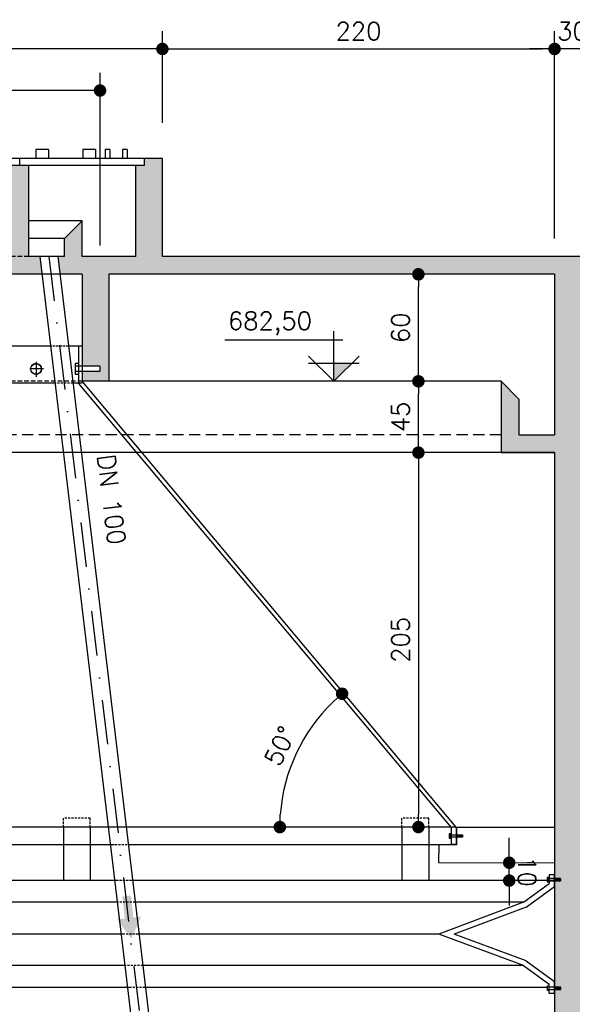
# Model space of a CAD drawing. Extents: x -5331 to -1301, y -1061 to 1809.
# Tile 14 of 25: x -3727 to -3417, y 937 to 1489. Entities that reach past the tile are written whole.
import ezdxf

# ---------------------------------------------------------------- set-up
doc = ezdxf.new("R2010")
doc.units = 0
doc.header["$LTSCALE"] = 10
doc.header["$MEASUREMENT"] = 0
for name, pattern in [('DASHDOT', [1, 0.5, -0.25, 0, -0.25]), ('HIDDEN', [0.375, 0.25, -0.125]), ('HIDDEN2', [0.1875, 0.125, -0.0625])]:
    doc.linetypes.add(name, pattern=pattern)
doc.layers.get('0').update_dxf_attribs({"linetype": 'CONTINUOUS'})
doc.layers.get('DEFPOINTS').update_dxf_attribs({"linetype": 'CONTINUOUS'})
for name, color, linetype in [('ELEVAÇÃO', 2, 'CONTINUOUS'), ('PAREDES', 5, 'CONTINUOUS'), ('PROJEÇAO', 9, 'HIDDEN')]:
    doc.layers.add(name, color=color, linetype=linetype)
doc.styles.add('ROMANS', font='romans.shx')
doc.dimstyles.new('DIM1', dxfattribs={"dimtxt": 10, "dimasz": 7, "dimexe": 10, "dimexo": 20, "dimgap": 5, "dimtad": 1, "dimdec": 0, "dimzin": 0, "dimdsep": 46, "dimtxsty": 'ROMANS', "dimblk1": 'DOT', "dimblk2": 'DOT', "dimsah": 1, "dimcen": 0, "dimclrd": 9, "dimclre": 9, "dimclrt": 3, "dimadec": 0, "dimazin": 0, "dimtfac": 1e-07, "dimtdec": 0, "dimtix": 1, "dimtmove": 2, "dimatfit": 3, "dimldrblk": 'DOT', "dimfxl": 0, "dimtolj": 1, "dimtzin": 0, "dimlwd": -1, "dimlwe": -1, "dimarcsym": 0})

# ---------------------------------------------------------------- blocks, each defined once
blk = doc.blocks.new('DOT')
at = {"color": 0, "linetype": 'ByBlock'}
blk.add_line((-0.5, 0), (-1, 0), dxfattribs=at)
at = {"color": 0, "linetype": 'ByBlock', "const_width": 0.5}
blk.add_lwpolyline([(-0.25, 0, 1), (0.25, 0, 1)], format="xyb", close=True, dxfattribs=at)
blk = doc.blocks.new('*D26')
at = {"layer": 'DEFPOINTS', "color": 0}
for p in [(-3476.98, 1356.6), (-3496.98, 1346.6), (-3350.77, 1346.6)]:
    blk.add_point(p, dxfattribs=at)
at = {"layer": 'PAREDES', "color": 9}
for p, q in [((-3350.77, 1363.6), (-3350.77, 1370.6)), ((-3350.77, 1356.6), (-3350.77, 1346.6)), ((-3350.77, 1339.6), (-3350.77, 1332.6))]:
    blk.add_line(p, q, dxfattribs=at)
at = {"layer": 'PAREDES', "color": 9, "xscale": 7, "yscale": 7, "zscale": 7}
for p, rotation in [((-3350.77, 1356.6), 270), ((-3350.77, 1346.6), 90)]:
    blk.add_blockref('DOT', p, dxfattribs=dict(at, rotation=rotation))
at = {"layer": 'PAREDES', "color": 3, "insert": (-3360.77, 1368.61), "char_height": 10, "attachment_point": 5, "rotation": 90, "style": 'ROMANS'}
blk.add_mtext('\\A1;15', dxfattribs=at)
blk = doc.blocks.new('_DOT')
at = {"color": 0, "linetype": 'ByBlock'}
blk.add_line((-0.5, 0), (-1, 0), dxfattribs=at)
at = {"color": 0, "linetype": 'ByBlock', "const_width": 0.5}
blk.add_lwpolyline([(-0.25, 0, 1), (0.25, 0, 1)], format="xyb", close=True, dxfattribs=at)
blk = doc.blocks.new('*D7')
at = {"color": 9}
blk.add_arc((-3484.04, 1036.6), 97.49, 134.028, 175.8852, dxfattribs=at)
at = {"layer": 'DEFPOINTS', "color": 0}
for p in [(-3651.34, 1236.6), (-3565.44, 1090.26), (-4099.61, 1036.6), (-3487.95, 1036.6), (-3483.71, 1036.21)]:
    blk.add_point(p, dxfattribs=at)
at = {"color": 9, "xscale": 7, "yscale": 7, "zscale": 7}
for p, rotation in [((-3546.59, 1111.38), 41.97064259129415), ((-3581.53, 1036.6), 267.9426135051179)]:
    blk.add_blockref('DOT', p, dxfattribs=dict(at, rotation=rotation))
at = {"color": 3, "insert": (-3581.42, 1082.11), "char_height": 10, "attachment_point": 5, "rotation": 64.9566, "style": 'ROMANS'}
blk.add_mtext('\\A1;50°', dxfattribs=at)
blk = doc.blocks.new('*D9')
at = {"color": 9}
for p, q in [((-3477.41, 1246.6), (-3513.81, 1246.6)), ((-3503.81, 1239.6), (-3503.81, 1043.6)), ((-3492.38, 1036.6), (-3513.81, 1036.6))]:
    blk.add_line(p, q, dxfattribs=at)
at = {"layer": 'DEFPOINTS', "color": 0}
for p in [(-3457.41, 1246.6), (-3503.81, 1036.6), (-3472.38, 1036.6)]:
    blk.add_point(p, dxfattribs=at)
at = {"color": 9, "xscale": 7, "yscale": 7, "zscale": 7}
for p, rotation in [((-3503.81, 1246.6), 90), ((-3503.81, 1036.6), 270)]:
    blk.add_blockref('DOT', p, dxfattribs=dict(at, rotation=rotation))
at = {"color": 3, "insert": (-3513.81, 1141.6), "char_height": 10, "attachment_point": 5, "rotation": 90, "style": 'ROMANS'}
blk.add_mtext('\\A1;205', dxfattribs=at)
blk = doc.blocks.new('*D10')
at = {"color": 9}
for p, q in [((-3452.87, 1023.6), (-3452.87, 1030.6)), ((-3452.85, 1006.59), (-3452.86, 1016.6)), ((-3440.27, 1016.62), (-3442.86, 1016.62)), ((-3440.26, 1006.61), (-3442.85, 1006.6)), ((-3452.84, 999.59), (-3452.83, 992.59))]:
    blk.add_line(p, q, dxfattribs=at)
at = {"layer": 'DEFPOINTS', "color": 0}
for p in [(-3460.27, 1016.59), (-3452.86, 1016.6), (-3460.26, 1006.58)]:
    blk.add_point(p, dxfattribs=at)
at = {"color": 9, "xscale": 7, "yscale": 7, "zscale": 7}
for p, rotation in [((-3452.86, 1016.6), 270.0686911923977), ((-3452.85, 1006.59), 90.06869119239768)]:
    blk.add_blockref('DOT', p, dxfattribs=dict(at, rotation=rotation))
at = {"color": 3, "insert": (-3442.85, 1011.61), "char_height": 10, "attachment_point": 5, "rotation": 270.0687, "style": 'ROMANS'}
blk.add_mtext('\\A1;10', dxfattribs=at)
blk = doc.blocks.new('*D54')
at = {"color": 9}
for p, q in [((-3907.41, 1431.6), (-3907.41, 1482.98)), ((-3647.41, 1431.6), (-3647.41, 1482.98)), ((-3654.41, 1472.98), (-3900.41, 1472.98))]:
    blk.add_line(p, q, dxfattribs=at)
at = {"layer": 'DEFPOINTS', "color": 0}
for p in [(-3907.41, 1472.98), (-3907.41, 1411.6), (-3647.41, 1411.6)]:
    blk.add_point(p, dxfattribs=at)
at = {"color": 9, "xscale": 7, "yscale": 7, "zscale": 7, "rotation": 180}
blk.add_blockref('DOT', (-3907.41, 1472.98), dxfattribs=at)
at = {"color": 9, "xscale": 7, "yscale": 7, "zscale": 7}
blk.add_blockref('DOT', (-3647.41, 1472.98), dxfattribs=at)
at = {"color": 3, "insert": (-3777.41, 1482.98), "char_height": 10, "attachment_point": 5, "style": 'ROMANS'}
blk.add_mtext('\\A1;260', dxfattribs=at)
blk = doc.blocks.new('*D56')
at = {"color": 9}
for p, q in [((-3647.41, 1451.6), (-3647.41, 1482.98)), ((-3427.41, 1366.6), (-3427.41, 1482.98)), ((-3640.41, 1472.98), (-3434.41, 1472.98))]:
    blk.add_line(p, q, dxfattribs=at)
at = {"layer": 'DEFPOINTS', "color": 0}
for p in [(-3427.41, 1472.98), (-3647.41, 1431.6), (-3427.41, 1346.6)]:
    blk.add_point(p, dxfattribs=at)
at = {"color": 9, "xscale": 7, "yscale": 7, "zscale": 7, "rotation": 180}
blk.add_blockref('DOT', (-3647.41, 1472.98), dxfattribs=at)
at = {"color": 9, "xscale": 7, "yscale": 7, "zscale": 7}
blk.add_blockref('DOT', (-3427.41, 1472.98), dxfattribs=at)
at = {"color": 3, "insert": (-3537.41, 1482.98), "char_height": 10, "attachment_point": 5, "style": 'ROMANS'}
blk.add_mtext('\\A1;220', dxfattribs=at)
blk = doc.blocks.new('*D8')
at = {"color": 9}
for p, q in [((-3447.41, 1346.6), (-3513.81, 1346.6)), ((-3503.81, 1293.6), (-3503.81, 1339.6)), ((-3477.41, 1286.6), (-3513.81, 1286.6))]:
    blk.add_line(p, q, dxfattribs=at)
at = {"layer": 'DEFPOINTS', "color": 0}
for p in [(-3503.81, 1346.6), (-3427.41, 1346.6), (-3457.41, 1286.6)]:
    blk.add_point(p, dxfattribs=at)
at = {"color": 9, "xscale": 7, "yscale": 7, "zscale": 7}
for p, rotation in [((-3503.81, 1346.6), 90), ((-3503.81, 1286.6), 270)]:
    blk.add_blockref('DOT', p, dxfattribs=dict(at, rotation=rotation))
at = {"color": 3, "insert": (-3513.81, 1316.6), "char_height": 10, "attachment_point": 5, "rotation": 90, "style": 'ROMANS'}
blk.add_mtext('\\A1;60', dxfattribs=at)
blk = doc.blocks.new('*D11')
at = {"color": 9}
for p, q in [((-3477.41, 1286.6), (-3513.81, 1286.6)), ((-3503.81, 1253.6), (-3503.81, 1279.6)), ((-3477.41, 1246.6), (-3513.81, 1246.6))]:
    blk.add_line(p, q, dxfattribs=at)
at = {"layer": 'DEFPOINTS', "color": 0}
for p in [(-3503.81, 1286.6), (-3457.41, 1286.6), (-3457.41, 1246.6)]:
    blk.add_point(p, dxfattribs=at)
at = {"color": 9, "xscale": 7, "yscale": 7, "zscale": 7}
for p, rotation in [((-3503.81, 1286.6), 90), ((-3503.81, 1246.6), 270)]:
    blk.add_blockref('DOT', p, dxfattribs=dict(at, rotation=rotation))
at = {"color": 3, "insert": (-3513.81, 1266.6), "char_height": 10, "attachment_point": 5, "rotation": 90, "style": 'ROMANS'}
blk.add_mtext('\\A1;45', dxfattribs=at)
blk = doc.blocks.new('*D53')
at = {"color": 9}
for p, q in [((-3872.41, 1362.82), (-3872.41, 1459.69)), ((-3682.41, 1362.82), (-3682.41, 1459.69)), ((-3689.41, 1449.69), (-3865.41, 1449.69))]:
    blk.add_line(p, q, dxfattribs=at)
at = {"layer": 'DEFPOINTS', "color": 0}
for p in [(-3872.41, 1449.69), (-3872.41, 1342.82), (-3682.41, 1342.82)]:
    blk.add_point(p, dxfattribs=at)
at = {"color": 9, "xscale": 7, "yscale": 7, "zscale": 7, "rotation": 180}
blk.add_blockref('DOT', (-3872.41, 1449.69), dxfattribs=at)
at = {"color": 9, "xscale": 7, "yscale": 7, "zscale": 7}
blk.add_blockref('DOT', (-3682.41, 1449.69), dxfattribs=at)
at = {"color": 3, "insert": (-3777.41, 1459.69), "char_height": 10, "attachment_point": 5, "style": 'ROMANS'}
blk.add_mtext('\\A1;190', dxfattribs=at)
blk = doc.blocks.new('*D174')
at = {"color": 9}
for p, q in [((-3427.41, 1366.6), (-3427.41, 1482.98)), ((-3407.41, 1366.6), (-3407.41, 1482.98)), ((-3434.41, 1472.98), (-3441.41, 1472.98)), ((-3407.41, 1472.98), (-3427.41, 1472.98)), ((-3400.41, 1472.98), (-3393.41, 1472.98))]:
    blk.add_line(p, q, dxfattribs=at)
at = {"layer": 'DEFPOINTS', "color": 0}
for p in [(-3427.41, 1472.98), (-3427.41, 1346.6), (-3407.41, 1346.6)]:
    blk.add_point(p, dxfattribs=at)
at = {"color": 9, "xscale": 7, "yscale": 7, "zscale": 7}
blk.add_blockref('DOT', (-3427.41, 1472.98), dxfattribs=at)
at = {"color": 9, "xscale": 7, "yscale": 7, "zscale": 7, "rotation": 180}
blk.add_blockref('DOT', (-3407.41, 1472.98), dxfattribs=at)
at = {"color": 3, "insert": (-3417.41, 1482.98), "char_height": 10, "attachment_point": 5, "style": 'ROMANS'}
blk.add_mtext('\\A1;30', dxfattribs=at)
blk = doc.blocks.new('*D184')
at = {"color": 9}
blk.add_arc((-4072.23, 1036.6), 90.34, 4.4407, 45.554, dxfattribs=at)
at = {"layer": 'DEFPOINTS', "color": 0}
for p in [(-3862.41, 1286.6), (-3985.68, 1062.51), (-4072.23, 1036.6), (-4069.41, 1036.6), (-3482.6, 1036.6)]:
    blk.add_point(p, dxfattribs=at)
at = {"color": 9, "xscale": 7, "yscale": 7, "zscale": 7}
for p, rotation in [((-4014.15, 1105.8), 137.7743271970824), ((-3981.89, 1036.6), 272.2203554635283)]:
    blk.add_blockref('DOT', p, dxfattribs=dict(at, rotation=rotation))
at = {"color": 3, "insert": (-3981.29, 1079), "char_height": 10, "attachment_point": 5, "rotation": 294.9973, "style": 'ROMANS'}
blk.add_mtext('\\A1;50°', dxfattribs=at)

msp = doc.modelspace()

# ---------------------------------------------------------------- hatches: boundary and pattern name
h = msp.add_hatch()
h.set_pattern_fill('AR-CONC', color=9, scale=3, style=0)
h.set_pattern_definition([(130, (-7622.223, -3316.469), (-21.517805, -1.882564), [2.25, -24.75]), (185, (-7622.223, -3316.469), (4.16254, 22.565764), [1.8, -19.8]), (79.5486, (-7624.016, -3316.625), (-17.35528, 20.683186), [1.912206, -21.03426]), (133.8158, (-7622.223, -3310.469), (-32.01723, -4.96557), [3.375, -37.125]), (83.3644, (-7624.89, -3310.882), (-28.03988, 29.22354), [2.86831, -31.55139]), (188.8158, (-7622.223, -3310.47), (-28.03986, 29.22356), [2.7, -29.7]), (159, (-7625.223, -3311.969), (-17.90721, -12.078567), [2.25, -24.75]), (214, (-7625.223, -3311.969), (-7.29946, 21.7545), [1.8, -19.8]), (108.5486, (-7626.716, -3312.975), (-25.20668, 9.675915), [1.912206, -21.03426]), (142.5, (-7622.223, -3316.4686), (-0.364796, 9.986816), [0, -19.56, 0, -20.1, 0, -19.875]), (172.5, (-7622.223, -3316.469), (-7.892086, 11.832351), [0, -11.46, 0, -19.11, 0, -7.575]), (212.5, (-7615.533, -3316.469), (-16.014673, -0.676646), [0, -7.5, 0, -23.4, 0, -31.05]), (222.5, (-7612.533, -3316.469), (-17.495585, 3.00315), [0, -9.75, 0, -15.54, 0, -22.05])])
h.paths.add_polyline_path([(-4147.41, 1346.6), (-4127.41, 1346.6), (-4127.41, 1286.6), (-4147.41, 1286.6)], flags=16)
h.paths.add_polyline_path([(-4147.41, 1266.6), (-4147.41, 1286.6), (-4127.41, 1286.6), (-4127.41, 1256.6), (-4107.41, 1256.6), (-4107.41, 1276.6), (-4097.41, 1286.6), (-4097.41, 1246.6), (-4127.41, 1246.6), (-4127.41, 1201.92), (-4127.41, 1036.6), (-4147.41, 1036.6)], flags=17)
h.paths.add_polyline_path([(-4147.41, 1036.6), (-4127.86, 1036.6), (-4127.86, 1036.6), (-4127.86, 1036.6), (-4127.41, 1036.6), (-4127.41, 1007.79), (-4131.01, 1007.79), (-4131.01, 1006.43), (-4127.41, 1006.43), (-4127.41, 1002.77), (-4127.41, 946.65), (-4130.94, 946.64), (-4130.94, 945.28), (-4127.41, 945.29), (-4127.41, 943.18), (-4127.41, 866.6), (-4147.41, 866.6)], flags=17)
h.paths.add_polyline_path([(-4147.41, 866.6), (-4127.41, 866.6), (-4127.41, 831.6), (-4147.41, 831.6)], flags=17)
h.paths.add_polyline_path([(-4147.41, 831.6), (-4127.41, 831.6), (-4127.41, 706.6), (-4147.41, 706.6)], flags=17)
h.paths.add_polyline_path([(-4147.41, 706.6), (-4127.41, 706.6), (-4127.41, 646.6), (-3931.65, 646.6), (-3931.65, 642.32), (-3930.15, 642.32), (-3930.15, 646.6), (-3778.32, 646.6), (-3778.32, 642.32), (-3776.82, 642.32), (-3776.82, 646.6), (-3624.67, 646.6), (-3624.67, 642.32), (-3623.17, 642.32), (-3623.17, 646.6), (-3427.41, 646.6), (-3427.41, 945.55), (-3423.91, 945.56), (-3423.92, 946.91), (-3427.41, 946.9), (-3427.41, 1006.43), (-3424.08, 1006.43), (-3424.08, 1007.79), (-3427.41, 1007.79), (-3427.41, 1246.6), (-3457.41, 1246.6), (-3457.41, 1286.6), (-3447.41, 1276.6), (-3447.41, 1256.6), (-3427.41, 1256.6), (-3427.41, 1346.6), (-3656.74, 1346.6), (-3647.41, 1365.74), (-3647.41, 1356.6), (-3187.41, 1356.6), (-3187.41, 1401.6), (-3187.41, 1411.6), (-3177.41, 1411.6), (-3177.41, 1407.6), (-3172.41, 1407.6), (-3172.41, 1356.6), (-3142.41, 1356.6), (-3142.41, 1376.6), (-3132.41, 1366.6), (-3132.41, 1356.6), (-3128.69, 1356.6), (-3129.89, 1346.6), (-3142.41, 1346.6), (-3142.41, 1295.04), (-3152.33, 1295.04), (-3152.33, 1292.04), (-3142.41, 1292.04), (-3142.41, 1286.6), (-3157.41, 1286.6), (-3157.41, 1346.6), (-3407.41, 1346.6), (-3407.41, 1256.6), (-3387.41, 1256.6), (-3387.41, 1276.6), (-3377.41, 1286.6), (-3377.41, 1246.6), (-3407.41, 1246.6), (-3407.41, 1007.79), (-3411.01, 1007.79), (-3411.01, 1006.43), (-3407.41, 1006.43), (-3407.41, 950.25), (-3407.51, 950.18), (-3407.51, 946.65), (-3410.94, 946.64), (-3410.94, 945.28), (-3407.5, 945.29), (-3407.5, 943.18), (-3407.41, 943.18), (-3407.41, 646.6), (-3211.65, 646.6), (-3211.65, 642.32), (-3210.15, 642.32), (-3210.15, 646.6), (-3058.32, 646.6), (-3058.32, 642.32), (-3056.82, 642.32), (-3056.82, 646.6), (-2945.4, 646.6, 0.132437), (-2937.33, 634.35), (-2940.49, 626.6), (-4147.41, 626.6)])
h.paths.add_polyline_path([(-2891.88, 646.6), (-2707.41, 646.6), (-2707.41, 936.77), (-2687.41, 919.48), (-2687.41, 626.6), (-2940.49, 626.6), (-2937.33, 634.35, 0.538906)])
h.paths.add_polyline_path([(-2707.41, 992.76, 0.208186), (-2687.41, 1019.93), (-2687.41, 919.48), (-2707.41, 936.77), (-2707.41, 945.55), (-2703.97, 945.56), (-2703.98, 946.91), (-2707.41, 946.9)])
h.paths.add_polyline_path([(-2707.41, 1065.88, -0.208186), (-2687.41, 1038.71), (-2687.41, 1019.93, -0.208186), (-2707.41, 992.76), (-2707.41, 1006.43), (-2704.27, 1006.43), (-2704.27, 1007.79), (-2707.41, 1007.79)])
h.paths.add_polyline_path([(-2687.41, 1083.57), (-2687.41, 1038.71, 0.137731), (-2698.33, 1058.79)])
h.paths.add_polyline_path([(-2707.41, 1246.6), (-2737.41, 1246.6), (-2737.41, 1286.6), (-2727.41, 1276.6), (-2727.41, 1256.6), (-2707.41, 1256.6), (-2707.41, 1346.6), (-2800.23, 1346.6), (-2798.08, 1356.6), (-2687.41, 1356.6), (-2687.41, 1083.57), (-2698.33, 1058.79, 0.06849), (-2707.41, 1065.88)])
h.paths.add_polyline_path([(-2927.41, 1367.17), (-2927.41, 1356.6), (-2798.08, 1356.6), (-2800.23, 1346.6), (-2937.15, 1346.6)])
h.paths.add_polyline_path([(-2942.41, 1407.6), (-2937.41, 1407.6), (-2937.41, 1411.6), (-2927.41, 1411.6), (-2927.41, 1401.6), (-2927.41, 1367.17), (-2937.15, 1346.6), (-2957.41, 1346.6), (-2957.41, 1320.46, 0.135637), (-2972.41, 1321.04), (-2972.41, 1346.6), (-2984.94, 1346.6), (-2986.14, 1356.6), (-2982.41, 1356.6), (-2982.41, 1366.6), (-2972.41, 1376.6), (-2972.41, 1356.6), (-2942.41, 1356.6)])
h.paths.add_polyline_path([(-2972.41, 1321.04, -0.135637), (-2957.41, 1320.46), (-2957.41, 1286.6), (-2972.41, 1286.6), (-2972.41, 1292.04), (-2962.49, 1292.04), (-2962.49, 1295.04), (-2972.41, 1295.04)], flags=17)
h.paths.add_polyline_path([(-3012.41, 1407.6), (-3002.41, 1407.6), (-3002.41, 1356.6), (-3012.41, 1356.6)], flags=16)
h.paths.add_polyline_path([(-3012.41, 1356.6), (-3002.41, 1356.6), (-2996.21, 1356.6), (-2995.01, 1346.6), (-3012.41, 1346.6)], flags=16)
h.paths.add_polyline_path([(-3112.41, 1407.6), (-3102.41, 1407.6), (-3102.41, 1356.6), (-3112.41, 1356.6)], flags=16)
h.paths.add_polyline_path([(-3118.61, 1356.6), (-3112.41, 1356.6), (-3102.41, 1356.6), (-3102.41, 1346.6), (-3119.82, 1346.6)], flags=16)
h.paths.add_polyline_path([(-3662.41, 1407.6), (-3657.41, 1407.6), (-3657.41, 1411.6), (-3647.41, 1411.6), (-3647.41, 1401.6), (-3647.41, 1365.74), (-3656.74, 1346.6), (-3677.41, 1346.6), (-3677.41, 1320.46, 0.135637), (-3692.41, 1321.04), (-3692.41, 1346.6), (-3704.94, 1346.6), (-3706.14, 1356.6), (-3702.41, 1356.6), (-3702.41, 1366.6), (-3692.41, 1376.6), (-3692.41, 1356.6), (-3662.41, 1356.6)], flags=17)
h.paths.add_polyline_path([(-3692.41, 1321.04, -0.135637), (-3677.41, 1320.46), (-3677.41, 1286.6), (-3692.41, 1286.6), (-3692.41, 1292.04), (-3682.49, 1292.04), (-3682.49, 1295.04), (-3692.41, 1295.04)], flags=17)
h.paths.add_polyline_path([(-3732.41, 1407.6), (-3722.41, 1407.6), (-3722.41, 1356.6), (-3732.41, 1356.6)], flags=17)
h.paths.add_polyline_path([(-3732.41, 1356.6), (-3722.41, 1356.6), (-3716.21, 1356.6), (-3715.01, 1346.6), (-3732.41, 1346.6)], flags=17)
h.paths.add_polyline_path([(-3832.41, 1407.6), (-3822.41, 1407.6), (-3822.41, 1356.6), (-3832.41, 1356.6)], flags=17)
h.paths.add_polyline_path([(-3877.41, 1346.6), (-4127.41, 1346.6), (-4147.41, 1346.6), (-4147.41, 1356.6), (-3907.41, 1356.6), (-3907.41, 1401.6), (-3907.41, 1411.6), (-3897.41, 1411.6), (-3897.41, 1407.6), (-3892.41, 1407.6), (-3892.41, 1356.6), (-3862.41, 1356.6), (-3862.41, 1376.6), (-3852.41, 1366.6), (-3852.41, 1356.6), (-3848.69, 1356.6), (-3849.89, 1346.6), (-3862.41, 1346.6), (-3862.41, 1295.04), (-3872.33, 1295.04), (-3872.33, 1292.04), (-3862.41, 1292.04), (-3862.41, 1286.6), (-3877.41, 1286.6)], flags=17)
h.paths.add_polyline_path([(-3838.61, 1356.6), (-3832.41, 1356.6), (-3822.41, 1356.6), (-3822.41, 1346.6), (-3839.82, 1346.6)], flags=17)
h.paths.add_polyline_path([(-3294.74, 1341.72), (-3294.74, 1361.48), (-3309.74, 1361.48), (-3309.74, 1341.72)], flags=25)
at = {"linetype": 'Continuous'}
msp.add_hatch(color=1, dxfattribs=at).paths.add_polyline_path([(-3663.77, 985.88), (-3659.41, 986.36), (-3664.88, 973.93), (-3672.91, 984.88), (-3668.54, 985.36), (-3669.89, 997.6), (-3665.12, 998.13)])
at = {"layer": 'ELEVAÇÃO'}
msp.add_hatch(color=256, dxfattribs=at).paths.add_polyline_path([(-3551.26, 1296.75), (-3541.12, 1296.75), (-3551.26, 1286.6)])

# ---------------------------------------------------------------- linework, layer by layer
at = {"color": 3}
for p, q in [((-3711.38, 1416.6), (-3718.45, 1416.6)), ((-3718.45, 1416.6), (-3718.45, 1411.6)), ((-3711.38, 1416.6), (-3711.38, 1411.6)), ((-3684.97, 1416.6), (-3692.04, 1416.6)), ((-3692.04, 1416.6), (-3692.04, 1411.6)), ((-3684.97, 1416.6), (-3684.97, 1411.6)), ((-3676.87, 1416.6), (-3679.46, 1416.6)), ((-3679.46, 1416.6), (-3679.46, 1411.6)), ((-3676.87, 1416.6), (-3676.87, 1411.6)), ((-3667.15, 1416.6), (-3669.74, 1416.6)), ((-3669.74, 1416.6), (-3669.74, 1411.6)), ((-3667.15, 1416.6), (-3667.15, 1411.6)), ((-3692.41, 1376.6), (-3722.41, 1376.6)), ((-3702.41, 1366.6), (-3722.41, 1366.6)), ((-3716.21, 1356.6), (-3647.16, 782.02)), ((-3706.14, 1356.57), (-3637.23, 783.21)), ((-3692.41, 1306.4), (-3695.41, 1306.4)), ((-3694.41, 1306.4), (-3694.41, 1285.63)), ((-3485.42, 1036.6), (-3694.41, 1285.63)), ((-3482.6, 1036.6), (-3692.41, 1286.6)), ((-3485.42, 1036.6), (-3485.42, 1026.77)), ((-3482.6, 1036.6), (-3482.6, 1026.77)), ((-3482.6, 1036.6), (-3427.41, 1036.6)), ((-3482.41, 1036.6), (-3482.43, 1026.6)), ((-3492.43, 1026.6), (-3492.44, 1016.66)), ((-3482.43, 1026.6), (-3492.43, 1026.6)), ((-3482.6, 1026.77), (-3485.42, 1026.77)), ((-3492.44, 1016.68), (-3427.41, 1016.6)), ((-3427.41, 1009.89), (-3430.41, 1009.89)), ((-3430.41, 1009.89), (-3430.41, 1004.88)), ((-3427.41, 1003.35), (-3427.41, 1009.89)), ((-3444.82, 994.4), (-3430.41, 1004.88)), ((-3672.68, 994.4), (-3772.86, 994.4)), ((-3444.82, 994.4), (-3662.61, 994.4)), ((-3668.41, 958.89), (-3772.86, 958.89)), ((-3444.82, 958.89), (-3658.34, 958.89)), ((-3427.41, 943.44), (-3427.41, 950.03)), ((-3430.41, 943.43), (-3430.42, 948.5)), ((-3430.41, 943.43), (-3427.41, 943.44))]:
    msp.add_line(p, q, dxfattribs=at)
at = {"color": 5}
for p, q in [((-3647.41, 1411.6), (-3907.41, 1411.6)), ((-3727.41, 1407.6), (-3727.41, 1411.6)), ((-3657.41, 1407.6), (-3657.41, 1411.6)), ((-3647.41, 1401.6), (-3647.41, 1411.6)), ((-3657.41, 1407.6), (-3897.41, 1407.6)), ((-3722.41, 1356.6), (-3722.41, 1407.6)), ((-3662.41, 1356.6), (-3662.41, 1407.6)), ((-3647.41, 1356.6), (-3647.41, 1401.6)), ((-3702.41, 1366.6), (-3692.41, 1376.6)), ((-3692.41, 1356.6), (-3692.41, 1376.6)), ((-3702.41, 1356.6), (-3702.41, 1366.6)), ((-3702.41, 1356.6), (-3722.41, 1356.6)), ((-3662.41, 1356.6), (-3692.41, 1356.6)), ((-3187.41, 1356.6), (-3647.41, 1356.6)), ((-3692.41, 1346.6), (-3732.41, 1346.6)), ((-3692.41, 1346.6), (-3692.41, 1286.6)), ((-3427.41, 1346.6), (-3677.41, 1346.6)), ((-3677.41, 1346.6), (-3677.41, 1286.6)), ((-3677.41, 1286.6), (-3692.41, 1286.6))]:
    msp.add_line(p, q, dxfattribs=at)
at = {"color": 7, "linetype": 'HIDDEN'}
for p, q in [((-3722.41, 1356.6), (-3832.41, 1356.6)), ((-3692.41, 1286.6), (-3862.41, 1286.6))]:
    msp.add_line(p, q, dxfattribs=at)
at = {"color": 9, "linetype": 'DASHDOT', "ltscale": 5}
msp.add_line((-3711.17, 1356.58), (-3631.43, 692.88), dxfattribs=at)
at = {"color": 5, "linetype": 'Continuous'}
for p, q in [((-3427.41, 1346.6), (-3427.41, 1256.6)), ((-3447.41, 1276.6), (-3457.41, 1286.6)), ((-3447.41, 1276.6), (-3457.41, 1286.6)), ((-3457.41, 1286.6), (-3457.41, 1246.6)), ((-3447.41, 1276.6), (-3447.41, 1256.6)), ((-3447.41, 1256.6), (-3427.41, 1256.6)), ((-3457.41, 1246.6), (-3427.41, 1246.6)), ((-3427.41, 1246.6), (-3427.41, 646.6))]:
    msp.add_line(p, q, dxfattribs=at)
at = {"color": 7}
for p, q in [((-3710.18, 1306.4), (-3772.41, 1306.4)), ((-3692.41, 1306.4), (-3700.11, 1306.4)), ((-3694.41, 1295.04), (-3696.45, 1295.04)), ((-3682.49, 1295.04), (-3694.41, 1295.04)), ((-3682.49, 1295.04), (-3682.49, 1292.04)), ((-3694.41, 1292.04), (-3696.45, 1292.04)), ((-3682.49, 1292.04), (-3694.41, 1292.04)), ((-3707.66, 1285.49), (-3772.41, 1285.49)), ((-3692.41, 1285.49), (-3697.59, 1285.49)), ((-3457.41, 1286.6), (-3677.41, 1286.6)), ((-3457.41, 1246.6), (-4097.41, 1246.6)), ((-3482.6, 1036.6), (-4069.41, 1036.6)), ((-3702.86, 1036.6), (-3702.86, 1006.6)), ((-3687.86, 1036.6), (-3687.86, 1006.6)), ((-3513.04, 1036.6), (-3513.04, 1006.6)), ((-3498.04, 1036.6), (-3498.04, 1006.6)), ((-3481.81, 1030.97), (-3481.81, 1032.32)), ((-3481.52, 1030.97), (-3481.52, 1032.32)), ((-3481.52, 1030.97), (-3481.52, 1032.32)), ((-3481.24, 1030.97), (-3481.24, 1032.32)), ((-3481.24, 1030.97), (-3481.24, 1032.32)), ((-3480.95, 1030.97), (-3480.95, 1032.32)), ((-3480.95, 1030.97), (-3480.95, 1032.32)), ((-3480.66, 1030.97), (-3480.66, 1032.32)), ((-3480.66, 1030.97), (-3480.66, 1032.32)), ((-3480.37, 1030.97), (-3480.37, 1032.32)), ((-3480.37, 1030.97), (-3480.37, 1032.32)), ((-3480.08, 1030.97), (-3480.08, 1032.32)), ((-3480.08, 1030.97), (-3480.08, 1032.32)), ((-3479.79, 1030.97), (-3479.79, 1032.32)), ((-3479.79, 1030.97), (-3479.79, 1032.32)), ((-3479.5, 1030.97), (-3479.5, 1032.32)), ((-3479.5, 1030.97), (-3479.5, 1032.32)), ((-3479.21, 1030.97), (-3479.21, 1032.32)), ((-3675.32, 1026.6), (-3772.86, 1026.6)), ((-3492.43, 1026.6), (-3665.24, 1026.6)), ((-3672.84, 1006.6), (-3772.86, 1006.6)), ((-3687.86, 1006.6), (-3702.86, 1006.6)), ((-3431.63, 1006.6), (-3662.76, 1006.6)), ((-3498.04, 1006.6), (-3513.04, 1006.6)), ((-3426.86, 1006.43), (-3426.86, 1007.79)), ((-3426.57, 1006.43), (-3426.57, 1007.79)), ((-3426.57, 1006.43), (-3426.57, 1007.79)), ((-3426.29, 1006.43), (-3426.29, 1007.79)), ((-3426.29, 1006.43), (-3426.29, 1007.79)), ((-3426, 1006.43), (-3426, 1007.79)), ((-3426, 1006.43), (-3426, 1007.79)), ((-3425.71, 1006.43), (-3425.71, 1007.79)), ((-3425.71, 1006.43), (-3425.71, 1007.79)), ((-3425.42, 1006.43), (-3425.42, 1007.79)), ((-3425.42, 1006.43), (-3425.42, 1007.79)), ((-3425.13, 1006.43), (-3425.13, 1007.79)), ((-3425.13, 1006.43), (-3425.13, 1007.79)), ((-3424.84, 1006.43), (-3424.84, 1007.79)), ((-3424.84, 1006.43), (-3424.84, 1007.79)), ((-3424.55, 1006.43), (-3424.55, 1007.79)), ((-3424.55, 1006.43), (-3424.55, 1007.79)), ((-3424.26, 1006.43), (-3424.26, 1007.79)), ((-3669.12, 976.6), (-3772.86, 976.6)), ((-3492.41, 976.6), (-3659.04, 976.6)), ((-3665.4, 946.6), (-3772.86, 946.6)), ((-3431.46, 946.6), (-3655.32, 946.6)), ((-3426.7, 945.56), (-3426.7, 946.91)), ((-3426.41, 945.56), (-3426.41, 946.91)), ((-3426.41, 945.56), (-3426.41, 946.91)), ((-3426.12, 945.56), (-3426.12, 946.91)), ((-3426.12, 945.56), (-3426.12, 946.91)), ((-3425.83, 945.56), (-3425.83, 946.91)), ((-3425.83, 945.56), (-3425.83, 946.91)), ((-3425.54, 945.56), (-3425.54, 946.91)), ((-3425.54, 945.56), (-3425.54, 946.91)), ((-3425.25, 945.56), (-3425.25, 946.91)), ((-3425.25, 945.56), (-3425.25, 946.91)), ((-3424.97, 945.56), (-3424.97, 946.91)), ((-3424.97, 945.56), (-3424.97, 946.91)), ((-3424.68, 945.56), (-3424.68, 946.91)), ((-3424.68, 945.56), (-3424.68, 946.91)), ((-3424.39, 945.56), (-3424.39, 946.91)), ((-3424.39, 945.56), (-3424.39, 946.91)), ((-3424.1, 945.56), (-3424.1, 946.91))]:
    msp.add_line(p, q, dxfattribs=at)
at = {"color": 7, "linetype": 'HIDDEN2'}
for p, q in [((-3700.11, 1306.4), (-3710.18, 1306.4)), ((-3697.59, 1285.49), (-3707.66, 1285.49)), ((-3702.86, 1036.6), (-3702.86, 1041.6)), ((-3687.86, 1041.6), (-3702.86, 1041.6)), ((-3687.86, 1036.6), (-3687.86, 1041.6)), ((-3687.86, 1036.6), (-3687.86, 1041.6)), ((-3498.04, 1041.6), (-3513.04, 1041.6)), ((-3513.04, 1036.6), (-3513.04, 1041.6)), ((-3498.04, 1036.6), (-3498.04, 1041.6)), ((-3665.24, 1026.6), (-3675.32, 1026.6)), ((-3674.06, 1026.6), (-3674.37, 1026.6)), ((-3662.76, 1006.6), (-3672.84, 1006.6)), ((-3659.04, 976.6), (-3669.12, 976.6)), ((-3655.32, 946.6), (-3665.4, 946.6))]:
    msp.add_line(p, q, dxfattribs=at)
at = {"color": 9}
for p, q in [((-3714.12, 1293.54), (-3721.72, 1293.54)), ((-3718.27, 1297.5), (-3718.27, 1289.16))]:
    msp.add_line(p, q, dxfattribs=at)
at = {"color": 3, "linetype": 'Continuous'}
for p, q in [((-3443.39, 991.73), (-3427.41, 1003.35)), ((-3444.82, 994.4), (-3492.41, 976.6)), ((-3443.39, 991.73), (-3483.83, 976.61)), ((-3444.78, 958.89), (-3492.41, 976.6)), ((-3443.35, 961.56), (-3483.83, 976.61)), ((-3443.35, 961.56), (-3427.41, 950.03)), ((-3444.78, 958.89), (-3430.42, 948.5))]:
    msp.add_line(p, q, dxfattribs=at)
at = {"color": 3, "linetype": 'HIDDEN2'}
for p, q in [((-3662.61, 994.4), (-3672.68, 994.4)), ((-3658.34, 958.89), (-3668.41, 958.89))]:
    msp.add_line(p, q, dxfattribs=at)
at = {"color": 7}
msp.add_lwpolyline([(-3694.41, 1296.54), (-3696.45, 1296.54), (-3696.45, 1290.54), (-3694.41, 1290.54)], dxfattribs=at)
for points in [[(-3485.8, 1032.83), (-3486.57, 1032.83), (-3486.57, 1030.37), (-3485.8, 1030.37)], [(-3485.8, 1032.32), (-3479.03, 1032.32), (-3479.03, 1030.97), (-3485.8, 1030.97)], [(-3430.85, 1008.29), (-3431.63, 1008.29), (-3431.63, 1005.84), (-3430.85, 1005.84)], [(-3424.08, 1007.79), (-3430.85, 1007.79), (-3430.85, 1006.43), (-3424.08, 1006.43)], [(-3430.85, 1007.79), (-3424.08, 1007.79), (-3424.08, 1006.43), (-3430.85, 1006.43)], [(-3430.69, 945.03), (-3431.46, 945.03), (-3431.47, 947.49), (-3430.69, 947.49)], [(-3430.69, 945.54), (-3423.91, 945.56), (-3423.92, 946.91), (-3430.69, 946.9)]]:
    msp.add_lwpolyline(points, close=True, dxfattribs=at)
at = {"color": 3}
msp.add_circle((-3718.27, 1293.54), 3, dxfattribs=at)
at = {"color": 3, "linetype": 'Continuous'}
msp.add_arc((-3718.27, 1293.54), 3, 231.7508, 142.3744, dxfattribs=at)
at = {"layer": 'ELEVAÇÃO', "color": 3, "linetype": 'Continuous'}
for p, q in [((-3551.26, 1286.6), (-3551.26, 1314.72)), ((-3546.26, 1309.72), (-3612.31, 1309.72)), ((-3551.26, 1286.6), (-3565.4, 1300.75)), ((-3551.26, 1286.6), (-3537.12, 1300.75)), ((-3565.4, 1296.75), (-3537.12, 1296.75))]:
    msp.add_line(p, q, dxfattribs=at)
at = {"layer": 'PAREDES', "linetype": 'Continuous'}
msp.add_line((-3427.41, 1246.6), (-3457.41, 1246.6), dxfattribs=at)
at = {"layer": 'PROJEÇAO', "ltscale": 2.5}
msp.add_line((-3457.41, 1256.6), (-4097.41, 1256.6), dxfattribs=at)

# ---------------------------------------------------------------- texts
at = {"color": 3, "style": 'ROMANS'}
msp.add_text('682,50', height=10, dxfattribs=at).set_placement((-3610.65, 1315.52))
msp.add_text('DN 100 ', height=10, rotation=277.0626, dxfattribs=at).set_placement((-3684.12, 1245.02))

# ---------------------------------------------------------------- dimensions: what is measured, and where the dimension line sits
at = {"color": 2}
for base, p1, p2, angle, picture, middle in [((-3907.41, 1472.98), (-3647.41, 1411.6), (-3907.41, 1411.6), 180, '*D54', (-3777.41, 1482.98)), ((-3427.41, 1472.98), (-3647.41, 1431.6), (-3427.41, 1346.6), 180, '*D56', (-3537.41, 1482.98)), ((-3872.41, 1449.69), (-3682.41, 1342.82), (-3872.41, 1342.82), 180, '*D53', (-3777.41, 1459.69)), ((-3503.81, 1346.6), (-3457.41, 1286.6), (-3427.41, 1346.6), 90, '*D8', (-3513.81, 1316.6))]:
    dim = msp.add_linear_dim(base=base, p1=p1, p2=p2, angle=angle, dimstyle='DIM1', override={"dimclrd": 9, "dimclre": 9, "dimclrt": 3}, dxfattribs=at)
    dim.commit()
    dim.dimension.update_dxf_attribs({"geometry": picture, "text_midpoint": middle})
dim = msp.add_linear_dim(base=(-3427.41, 1472.98), p1=(-3407.41, 1346.6), p2=(-3427.41, 1346.6), text='30', dimstyle='DIM1', override={"dimclrd": 9, "dimclre": 9, "dimclrt": 3}, dxfattribs=at)
dim.commit()
dim.dimension.update_dxf_attribs({"geometry": '*D174', "text_midpoint": (-3417.41, 1482.98)})
for base, p2, text, picture, middle in [((-3503.81, 1286.6), (-3457.41, 1286.6), '45', '*D11', (-3513.81, 1266.6)), ((-3503.81, 1036.6), (-3472.38, 1036.6), '205', '*D9', (-3513.81, 1141.6))]:
    dim = msp.add_linear_dim(base=base, p1=(-3457.41, 1246.6), p2=p2, angle=90, text=text, dimstyle='DIM1', override={"dimclrd": 9, "dimclre": 9, "dimclrt": 3}, dxfattribs=at)
    dim.commit()
    dim.dimension.update_dxf_attribs({"geometry": picture, "text_midpoint": middle})
dim = msp.add_angular_dim_2l(base=(-3985.68, 1062.51), line1=((-3482.6, 1036.6), (-4069.41, 1036.6)), line2=((-4072.23, 1036.6), (-3862.41, 1286.6)), dimstyle='DIM1', dxfattribs=at)
dim.commit()
dim.dimension.update_dxf_attribs({"geometry": '*D184', "text_midpoint": (-3981.29, 1079)})
dim = msp.add_angular_dim_2l(base=(-3565.44, 1090.26), line1=((-3483.71, 1036.21), (-3651.34, 1236.6)), line2=((-4099.61, 1036.6), (-3487.95, 1036.6)), dimstyle='DIM1', override={"dimclrd": 9, "dimclre": 9, "dimclrt": 3}, dxfattribs=at)
dim.commit()
dim.dimension.update_dxf_attribs({"geometry": '*D7', "text_midpoint": (-3581.42, 1082.11)})
dim = msp.add_aligned_dim(p1=(-3460.26, 1006.58), p2=(-3460.27, 1016.59), distance=-7.41, dimstyle='DIM1', override={"dimclrd": 9, "dimclre": 9, "dimclrt": 3}, dxfattribs=at)
dim.commit()
dim.dimension.update_dxf_attribs({"geometry": '*D10', "text_midpoint": (-3442.85, 1011.61)})
at = {"layer": 'PAREDES'}
dim = msp.add_linear_dim(base=(-3350.77, 1346.6), p1=(-3476.98, 1356.6), p2=(-3496.98, 1346.6), angle=90, text='15', dimstyle='DIM1', override={"dimse1": 1, "dimse2": 1, "dimclrd": 9, "dimclrt": 3}, dxfattribs=at)
dim.commit()
dim.dimension.update_dxf_attribs({"geometry": '*D26', "text_midpoint": (-3360.77, 1368.61), "dimtype": 160})

doc.saveas('drawing.dxf')
